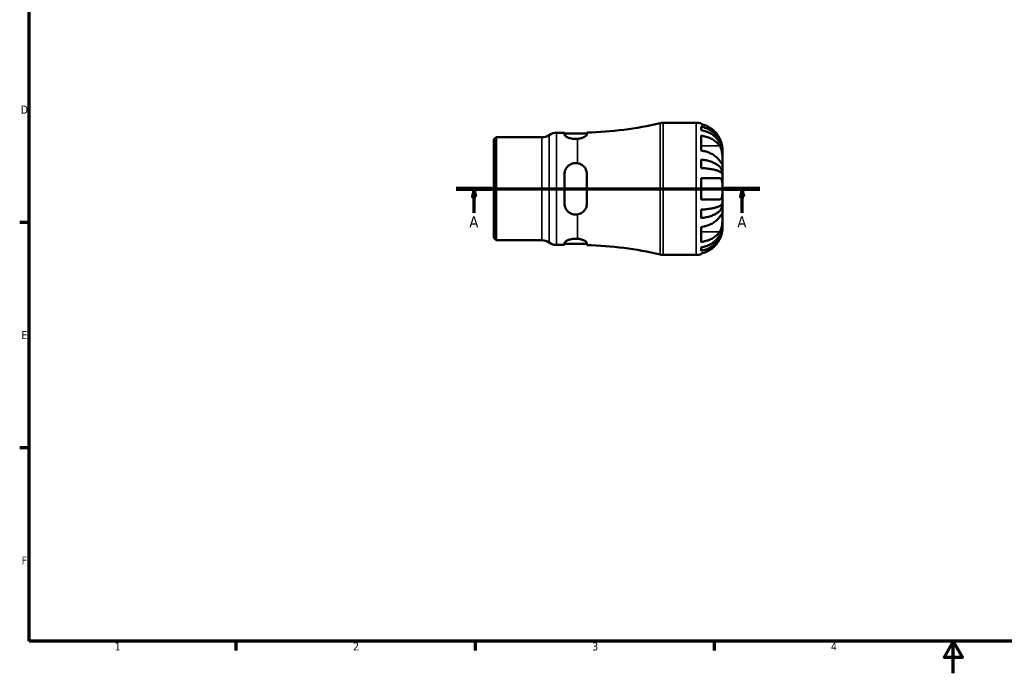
# Model space of a CAD drawing. Header units: millimetres. Extents: x -36 to 661, y 0 to 420.
# Tile 1 of 3: x 7 to 313, y 0 to 203. Entities that reach past the tile are written whole.
import ezdxf

# ---------------------------------------------------------------- set-up
doc = ezdxf.new("R2010")
doc.units = ezdxf.units.MM
doc.linetypes.add('CHAIN', pattern=[0.7087, 0.4724, -0.0591, 0.1181, -0.0591])
for name, color, linetype, lineweight in [('Border (ISO)', 7, 'Continuous', 70), ('Section Line (ISO)', 7, 'CHAIN', 70), ('Visible (ISO)', 7, 'Continuous', 50), ('Visible Narrow (ISO)', 7, 'Continuous', 35)]:
    doc.layers.add(name, color=color, linetype=linetype, lineweight=lineweight)
doc.styles.add('Label Text (ISO)', font='tahoma.ttf')
doc.styles.add('Note Text (ISO)', font='tahoma.ttf')

# ---------------------------------------------------------------- blocks, each defined once
blk = doc.blocks.new('Borders Default Border')
at = {"layer": 'Border (ISO)'}
for p, q in [((10, 140), (7.1, 140)), ((10, 70), (7.1, 70)), ((74.25, 10), (74.25, 7.1)), ((148.5, 10), (148.5, 7.1)), ((222.75, 10), (222.75, 7.1))]:
    blk.add_line(p, q, dxfattribs=at)
at = {"layer": 'Border (ISO)', "flags": 128}
for points in [[(10, 10), (10, 410), (584, 410), (584, 10), (10, 10)], [(297, 0), (297, 10), (294.11, 5), (299.89, 5), (297, 10)]]:
    blk.add_lwpolyline(points, dxfattribs=at)
at = {"layer": 'Border (ISO)', "color": 232, "true_color": 0xca0064, "char_height": 2.5, "attachment_point": 7, "style": 'Note Text (ISO)'}
for s, insert in [('D', (7.43, 173.75)), ('E', (7.64, 103.75)), ('F', (7.7, 33.75)), ('1', (36.56, 7.1)), ('2', (110.62, 7.1)), ('3', (184.85, 7.05)), ('4', (259, 7.1))]:
    blk.add_mtext(s, dxfattribs=dict(at, insert=insert))
blk = doc.blocks.new('2dTransSection0')
at = {"layer": 'Section Line (ISO)', "linetype": 'CHAIN'}
blk.add_line((142.67, 150.41), (236.95, 150.41), dxfattribs=at)
at = {"layer": 'Section Line (ISO)', "linetype": 'Continuous', "lineweight": 140}
for p, q in [((142.67, 150.41), (153.72, 150.41)), ((225.91, 150.41), (236.95, 150.41))]:
    blk.add_line(p, q, dxfattribs=at)
at = {"layer": 'Section Line (ISO)', "linetype": 'Continuous'}
for p, q in [((148.2, 150.41), (147.7, 147.91)), ((148.2, 147.91), (148.2, 150.41)), ((148.7, 147.91), (148.2, 150.41)), ((231.43, 150.41), (230.93, 147.91)), ((231.43, 147.91), (231.43, 150.41)), ((231.93, 147.91), (231.43, 150.41)), ((147.7, 147.91), (148.7, 147.91)), ((148.2, 142.96), (148.2, 147.91)), ((230.93, 147.91), (231.93, 147.91)), ((231.43, 142.96), (231.43, 147.91))]:
    blk.add_line(p, q, dxfattribs=at)
at = {"layer": 'Section Line (ISO)', "linetype": 'Continuous', "flags": 128}
for points in [[(148.7, 147.91), (148.2, 150.41), (147.7, 147.91), (148.7, 147.91)], [(231.93, 147.91), (231.43, 150.41), (230.93, 147.91), (231.93, 147.91)]]:
    blk.add_lwpolyline(points, dxfattribs=at)
at = {"layer": 'Section Line (ISO)'}
for points in [[(148.7, 147.91), (148.2, 150.41), (147.7, 147.91), (148.7, 147.91)], [(231.93, 147.91), (231.43, 150.41), (230.93, 147.91), (231.93, 147.91)]]:
    blk.add_solid(points, dxfattribs=at)
at = {"layer": 'Section Line (ISO)', "char_height": 3.5, "attachment_point": 7, "style": 'Label Text (ISO)'}
for insert in [(146.71, 138.41), (229.94, 138.41)]:
    blk.add_mtext('A', dxfattribs=dict(at, insert=insert))

msp = doc.modelspace()

# ---------------------------------------------------------------- linework, layer by layer
at = {"layer": 'Visible (ISO)'}
for p, q in [((206.89, 170.908), (217.112, 170.908)), ((218.752, 170.742), (218.752, 170.476)), ((218.752, 169.692), (218.752, 168.604)), ((154.312, 165.674), (155.035, 166.398)), ((154.312, 135.141), (154.312, 165.674)), ((155.035, 166.398), (169.196, 166.398)), ((155.035, 166.398), (155.035, 134.418)), ((173.83, 167.833), (176.27, 167.833)), ((176.27, 167.833), (176.27, 167.239)), ((176.27, 167.533), (183.24, 167.533)), ((183.24, 167.278), (183.24, 167.871)), ((218.752, 166.917), (218.752, 162.278)), ((225.312, 161.883), (225.312, 162.708)), ((218.752, 159.484), (218.752, 156.856)), ((225.312, 161.883), (225.308, 161.883)), ((225.312, 161.653), (225.312, 161.883)), ((225.312, 159.105), (225.312, 161.653)), ((225.312, 155.39), (225.312, 159.105)), ((176.27, 154.918), (176.27, 145.898)), ((183.24, 145.898), (183.24, 154.918)), ((218.752, 153.688), (218.752, 147.128)), ((225.312, 155.39), (225.011, 155.39)), ((225.312, 154.836), (225.312, 155.39)), ((225.312, 150.408), (225.312, 154.836)), ((225.312, 145.979), (225.312, 150.408)), ((218.752, 143.959), (218.752, 141.331)), ((225.312, 145.425), (225.011, 145.425)), ((225.312, 145.425), (225.312, 145.979)), ((225.312, 141.71), (225.312, 145.425)), ((225.312, 139.162), (225.312, 141.71)), ((218.752, 138.537), (218.752, 133.898)), ((225.312, 138.932), (225.308, 138.932)), ((225.312, 138.932), (225.312, 139.162)), ((225.312, 138.108), (225.312, 138.932)), ((154.312, 135.141), (155.035, 134.418)), ((155.035, 134.418), (169.196, 134.418)), ((173.83, 132.983), (176.27, 132.983)), ((176.27, 133.576), (176.27, 132.983)), ((176.27, 133.283), (183.24, 133.283)), ((183.24, 132.944), (183.24, 133.537)), ((218.752, 132.212), (218.752, 131.123)), ((206.89, 129.908), (217.112, 129.908)), ((218.752, 130.339), (218.752, 130.073))]:
    msp.add_line(p, q, dxfattribs=at)
for centre, radius, start, end in [((180.312, 280.136), 112.303, 271.49393, 283.19891), ((206.89, 166.808), 4.1, 90, 103.19891), ((217.112, 162.708), 8.2, 78.46304, 90), ((169.196, 170.498), 4.1, 270, 304.41151), ((173.83, 163.733), 4.1, 90, 124.41151), ((169.196, 130.318), 4.1, 55.58849, 90), ((173.83, 137.083), 4.1, 235.58849, 270), ((180.312, 20.679), 112.303, 76.80109, 88.50607), ((206.89, 134.008), 4.1, 256.80109, 270), ((217.112, 138.108), 8.2, 270, 281.53696)]:
    msp.add_arc(centre, radius, start, end, dxfattribs=at)
for points, knots in [([(224.469, 165.988), (224.31, 166.317), (224.122, 166.65), (223.604, 167.434), (223.246, 167.867), (222.529, 168.591), (222.104, 168.948), (221.188, 169.565), (220.697, 169.824), (219.78, 170.207), (219.272, 170.368), (218.752, 170.476)], [4.16226341, 4.16226341, 4.16226341, 4.16226341, 4.26694566, 4.26694566, 4.42079531, 4.42079531, 4.57268592, 4.57268592, 4.72457653, 4.72457653, 4.87078136, 4.87078136, 4.87078136, 4.87078136]), ([(218.752, 169.692), (219.278, 169.588), (219.791, 169.431), (220.714, 169.061), (221.205, 168.811), (222.122, 168.217), (222.548, 167.873), (223.264, 167.179), (223.62, 166.765), (224.234, 165.874), (224.491, 165.396), (224.88, 164.487), (225.046, 163.97), (225.262, 162.915), (225.312, 162.376), (225.312, 161.883)], [0.1555676, 0.1555676, 0.1555676, 0.1555676, 0.3032663, 0.3032663, 0.4550838, 0.4550838, 0.6069012, 0.6069012, 0.7590756, 0.7590756, 0.9112501, 0.9112501, 1.0641181, 1.0641181, 1.2169861, 1.2169861, 1.2169861, 1.2169861]), ([(225.312, 161.653), (225.312, 162.092), (225.262, 162.572), (225.046, 163.511), (224.88, 163.971), (224.491, 164.78), (224.234, 165.205), (223.62, 165.998), (223.264, 166.366), (222.548, 166.984), (222.122, 167.291), (221.205, 167.82), (220.714, 168.042), (219.791, 168.371), (219.278, 168.511), (218.752, 168.604)], [3.6661217, 3.6661217, 3.6661217, 3.6661217, 3.8189897, 3.8189897, 3.9718577, 3.9718577, 4.1240321, 4.1240321, 4.2762066, 4.2762066, 4.428024, 4.428024, 4.5798414, 4.5798414, 4.7275402, 4.7275402, 4.7275402, 4.7275402]), ([(180.312, 165.913), (180.125, 165.898), (179.938, 165.89), (179.755, 165.89), (179.315, 165.89), (178.851, 165.937), (178.005, 166.109), (177.622, 166.234), (177.003, 166.499), (176.728, 166.66), (176.362, 166.97), (176.27, 167.118), (176.27, 167.239)], [-0.05489405, -0.05489405, -0.05489405, -0.05489405, 0, 0, 0, 0.13193358, 0.13193358, 0.26386715, 0.26386715, 0.40360688, 0.40360688, 0.5433466, 0.5433466, 0.5433466, 0.5433466]), ([(183.24, 167.278), (183.24, 167.235), (183.228, 167.189), (183.177, 167.079), (183.13, 167.013), (182.937, 166.809), (182.742, 166.666), (182.217, 166.38), (181.879, 166.239), (181.131, 166.024), (180.733, 165.948), (180.312, 165.913)], [-0.51148543, -0.51148543, -0.51148543, -0.51148543, -0.46145427, -0.46145427, -0.39603003, -0.39603003, -0.26680167, -0.26680167, -0.12831369, -0.12831369, 0, 0, 0, 0]), ([(218.752, 166.917), (219.272, 166.841), (219.78, 166.727), (220.697, 166.457), (221.188, 166.273), (222.104, 165.837), (222.529, 165.584), (223.246, 165.073), (223.604, 164.766), (224.122, 164.212), (224.31, 163.977), (224.469, 163.744)], [0.15557832, 0.15557832, 0.15557832, 0.15557832, 0.30178315, 0.30178315, 0.45367376, 0.45367376, 0.60556437, 0.60556437, 0.75941402, 0.75941402, 0.86409627, 0.86409627, 0.86409627, 0.86409627]), ([(225.312, 162.708), (225.312, 162.708), (225.312, 162.733), (225.31, 162.836), (225.309, 162.919), (225.291, 163.211), (225.267, 163.465), (225.173, 163.982), (225.121, 164.211), (225.009, 164.614), (224.957, 164.778), (224.845, 165.102), (224.786, 165.261), (224.644, 165.61), (224.559, 165.8), (224.469, 165.988)], [0, 0, 0, 0, 0.07011917, 0.07011917, 0.1465809, 0.1465809, 0.27295326, 0.27295326, 0.35775696, 0.35775696, 0.41297696, 0.41297696, 0.4645802, 0.4645802, 0.52625149, 0.52625149, 0.52625149, 0.52625149]), ([(224.469, 159.105), (224.31, 159.338), (224.122, 159.573), (223.604, 160.128), (223.246, 160.434), (222.529, 160.946), (222.104, 161.199), (221.188, 161.635), (220.697, 161.818), (219.78, 162.088), (219.272, 162.202), (218.752, 162.278)], [4.16226341, 4.16226341, 4.16226341, 4.16226341, 4.26694566, 4.26694566, 4.42079531, 4.42079531, 4.57268592, 4.57268592, 4.72457653, 4.72457653, 4.87078136, 4.87078136, 4.87078136, 4.87078136]), ([(224.469, 163.744), (224.541, 163.638), (224.609, 163.523), (224.761, 163.233), (224.841, 163.051), (224.979, 162.666), (225.037, 162.466), (225.153, 161.973), (225.201, 161.679), (225.28, 160.967), (225.298, 160.558), (225.314, 159.775), (225.312, 159.411), (225.312, 159.105)], [-0.52908087, -0.52908087, -0.52908087, -0.52908087, -0.47928939, -0.47928939, -0.41110452, -0.41110452, -0.34469049, -0.34469049, -0.25456307, -0.25456307, -0.12988461, -0.12988461, 0, 0, 0, 0]), ([(218.752, 159.484), (219.278, 159.43), (219.791, 159.348), (220.714, 159.154), (221.205, 159.023), (222.122, 158.711), (222.548, 158.531), (223.264, 158.167), (223.62, 157.95), (224.234, 157.483), (224.491, 157.232), (224.88, 156.755), (225.046, 156.485), (225.262, 155.931), (225.312, 155.649), (225.312, 155.39)], [0.1555676, 0.1555676, 0.1555676, 0.1555676, 0.3032663, 0.3032663, 0.4550838, 0.4550838, 0.6069012, 0.6069012, 0.7590756, 0.7590756, 0.9112501, 0.9112501, 1.0641181, 1.0641181, 1.2169861, 1.2169861, 1.2169861, 1.2169861]), ([(225.312, 159.105), (225.312, 158.954), (225.312, 158.817), (225.311, 158.571), (225.31, 158.464), (225.298, 158.249), (225.284, 158.172), (225.22, 158.131), (225.174, 158.158), (225.06, 158.279), (225.003, 158.35), (224.87, 158.527), (224.795, 158.633), (224.636, 158.86), (224.555, 158.978), (224.469, 159.105)], [0, 0, 0, 0, 0.06421198, 0.06421198, 0.13291258, 0.13291258, 0.2379612, 0.2379612, 0.3345887, 0.3345887, 0.40253537, 0.40253537, 0.46950632, 0.46950632, 0.52944625, 0.52944625, 0.52944625, 0.52944625]), ([(176.27, 154.918), (176.27, 155.367), (176.362, 155.842), (176.728, 156.708), (177.003, 157.102), (177.622, 157.706), (178.005, 157.966), (178.851, 158.314), (179.315, 158.403), (179.938, 158.403), (180.125, 158.388), (180.312, 158.358)], [0.5297589, 0.5297589, 0.5297589, 0.5297589, 0.66949863, 0.66949863, 0.80923836, 0.80923836, 0.94117193, 0.94117193, 1.07310551, 1.07310551, 1.12799956, 1.12799956, 1.12799956, 1.12799956]), ([(180.312, 158.358), (180.683, 158.297), (181.038, 158.178), (181.739, 157.813), (182.071, 157.554), (182.656, 156.903), (182.893, 156.501), (183.12, 155.851), (183.174, 155.63), (183.228, 155.243), (183.24, 155.081), (183.24, 154.918)], [-0.51250437, -0.51250437, -0.51250437, -0.51250437, -0.39891749, -0.39891749, -0.26850334, -0.26850334, -0.12213756, -0.12213756, -0.05074665, -0.05074665, 0, 0, 0, 0]), ([(225.312, 154.836), (225.312, 154.964), (225.262, 155.103), (225.046, 155.376), (224.88, 155.509), (224.491, 155.745), (224.234, 155.868), (223.62, 156.099), (223.264, 156.206), (222.548, 156.385), (222.122, 156.474), (221.205, 156.628), (220.714, 156.692), (219.791, 156.788), (219.278, 156.829), (218.752, 156.856)], [3.6661217, 3.6661217, 3.6661217, 3.6661217, 3.8189897, 3.8189897, 3.9718577, 3.9718577, 4.1240321, 4.1240321, 4.2762066, 4.2762066, 4.428024, 4.428024, 4.5798414, 4.5798414, 4.7275402, 4.7275402, 4.7275402, 4.7275402]), ([(218.752, 153.688), (219.272, 153.688), (219.78, 153.688), (220.697, 153.688), (221.188, 153.688), (222.104, 153.688), (222.529, 153.688), (223.246, 153.688), (223.604, 153.688), (224.122, 153.688), (224.31, 153.688), (224.469, 153.688)], [0.15557832, 0.15557832, 0.15557832, 0.15557832, 0.30178315, 0.30178315, 0.45367376, 0.45367376, 0.60556437, 0.60556437, 0.75941402, 0.75941402, 0.86409627, 0.86409627, 0.86409627, 0.86409627]), ([(224.469, 153.688), (224.537, 153.688), (224.602, 153.678), (224.754, 153.631), (224.836, 153.582), (224.977, 153.44), (225.037, 153.35), (225.153, 153.091), (225.2, 152.91), (225.28, 152.4), (225.298, 152.052), (225.314, 151.269), (225.312, 150.84), (225.312, 150.408)], [-0.52882663, -0.52882663, -0.52882663, -0.52882663, -0.48177444, -0.48177444, -0.41175077, -0.41175077, -0.34447094, -0.34447094, -0.25466384, -0.25466384, -0.12987955, -0.12987955, 0, 0, 0, 0]), ([(225.312, 150.408), (225.312, 150.011), (225.313, 149.618), (225.302, 148.916), (225.291, 148.607), (225.234, 148.073), (225.19, 147.849), (225.077, 147.541), (225.021, 147.438), (224.888, 147.277), (224.814, 147.219), (224.65, 147.145), (224.563, 147.128), (224.469, 147.128)], [-2.26562093, -2.26562093, -2.26562093, -2.26562093, -2.14659951, -2.14659951, -2.04013251, -2.04013251, -1.93856052, -1.93856052, -1.86850596, -1.86850596, -1.80068094, -1.80068094, -1.73545015, -1.73545015, -1.73545015, -1.73545015]), ([(224.469, 147.128), (224.31, 147.128), (224.122, 147.128), (223.604, 147.128), (223.246, 147.128), (222.529, 147.128), (222.104, 147.128), (221.188, 147.128), (220.697, 147.128), (219.78, 147.128), (219.272, 147.128), (218.752, 147.128)], [4.16226341, 4.16226341, 4.16226341, 4.16226341, 4.26694566, 4.26694566, 4.42079531, 4.42079531, 4.57268592, 4.57268592, 4.72457653, 4.72457653, 4.87078136, 4.87078136, 4.87078136, 4.87078136]), ([(180.312, 142.457), (180.125, 142.427), (179.938, 142.413), (179.755, 142.413), (179.315, 142.413), (178.851, 142.501), (178.005, 142.849), (177.622, 143.109), (177.003, 143.714), (176.728, 144.107), (176.362, 144.974), (176.27, 145.448), (176.27, 145.898)], [-0.05489405, -0.05489405, -0.05489405, -0.05489405, 0, 0, 0, 0.13193358, 0.13193358, 0.26386715, 0.26386715, 0.40360688, 0.40360688, 0.5433466, 0.5433466, 0.5433466, 0.5433466]), ([(183.24, 145.898), (183.24, 145.736), (183.228, 145.576), (183.177, 145.21), (183.13, 145.006), (182.937, 144.42), (182.742, 144.056), (182.216, 143.392), (181.879, 143.099), (181.131, 142.669), (180.733, 142.525), (180.312, 142.457)], [-0.51149807, -0.51149807, -0.51149807, -0.51149807, -0.46146361, -0.46146361, -0.39603438, -0.39603438, -0.26679856, -0.26679856, -0.12831176, -0.12831176, -0.00001258, -0.00001258, -0.00001258, -0.00001258]), ([(218.752, 143.959), (219.278, 143.986), (219.791, 144.027), (220.714, 144.123), (221.205, 144.187), (222.122, 144.341), (222.548, 144.43), (223.264, 144.609), (223.62, 144.716), (224.234, 144.947), (224.491, 145.07), (224.88, 145.306), (225.046, 145.439), (225.262, 145.712), (225.312, 145.851), (225.312, 145.979)], [0.1555676, 0.1555676, 0.1555676, 0.1555676, 0.3032663, 0.3032663, 0.4550838, 0.4550838, 0.6069012, 0.6069012, 0.7590756, 0.7590756, 0.9112501, 0.9112501, 1.0641181, 1.0641181, 1.2169861, 1.2169861, 1.2169861, 1.2169861]), ([(225.312, 145.425), (225.312, 145.166), (225.262, 144.884), (225.046, 144.33), (224.88, 144.06), (224.491, 143.583), (224.234, 143.333), (223.62, 142.865), (223.264, 142.648), (222.548, 142.285), (222.122, 142.104), (221.205, 141.792), (220.714, 141.662), (219.791, 141.467), (219.278, 141.385), (218.752, 141.331)], [3.6661217, 3.6661217, 3.6661217, 3.6661217, 3.8189897, 3.8189897, 3.9718577, 3.9718577, 4.1240321, 4.1240321, 4.2762066, 4.2762066, 4.428024, 4.428024, 4.5798414, 4.5798414, 4.7275402, 4.7275402, 4.7275402, 4.7275402]), ([(218.752, 138.537), (219.272, 138.613), (219.78, 138.727), (220.697, 138.997), (221.188, 139.18), (222.104, 139.617), (222.529, 139.869), (223.246, 140.381), (223.604, 140.688), (224.122, 141.242), (224.31, 141.477), (224.469, 141.71)], [0.15557832, 0.15557832, 0.15557832, 0.15557832, 0.30178315, 0.30178315, 0.45367376, 0.45367376, 0.60556437, 0.60556437, 0.75941402, 0.75941402, 0.86409627, 0.86409627, 0.86409627, 0.86409627]), ([(224.469, 141.71), (224.541, 141.816), (224.609, 141.916), (224.761, 142.135), (224.841, 142.247), (224.979, 142.434), (225.037, 142.509), (225.153, 142.638), (225.201, 142.675), (225.28, 142.665), (225.298, 142.581), (225.314, 142.259), (225.312, 142.016), (225.312, 141.71)], [-0.52908087, -0.52908087, -0.52908087, -0.52908087, -0.47928939, -0.47928939, -0.41110452, -0.41110452, -0.34469049, -0.34469049, -0.25456307, -0.25456307, -0.12988461, -0.12988461, 0, 0, 0, 0]), ([(225.312, 141.71), (225.312, 141.559), (225.312, 141.393), (225.311, 141.025), (225.31, 140.822), (225.298, 140.285), (225.284, 139.942), (225.22, 139.275), (225.174, 138.957), (225.06, 138.435), (225.003, 138.228), (224.87, 137.838), (224.795, 137.656), (224.636, 137.337), (224.555, 137.198), (224.469, 137.071)], [0, 0, 0, 0, 0.06421198, 0.06421198, 0.13291258, 0.13291258, 0.2379612, 0.2379612, 0.3345887, 0.3345887, 0.40253537, 0.40253537, 0.46950632, 0.46950632, 0.52944625, 0.52944625, 0.52944625, 0.52944625]), ([(218.752, 132.212), (219.278, 132.304), (219.791, 132.444), (220.714, 132.773), (221.205, 132.996), (222.122, 133.524), (222.548, 133.831), (223.264, 134.449), (223.62, 134.817), (224.234, 135.61), (224.491, 136.035), (224.88, 136.844), (225.046, 137.304), (225.262, 138.243), (225.312, 138.723), (225.312, 139.162)], [0.1555676, 0.1555676, 0.1555676, 0.1555676, 0.3032663, 0.3032663, 0.4550838, 0.4550838, 0.6069012, 0.6069012, 0.7590756, 0.7590756, 0.9112501, 0.9112501, 1.0641181, 1.0641181, 1.2169861, 1.2169861, 1.2169861, 1.2169861]), ([(225.312, 138.932), (225.312, 138.439), (225.262, 137.9), (225.046, 136.845), (224.88, 136.328), (224.491, 135.419), (224.234, 134.941), (223.62, 134.05), (223.264, 133.637), (222.548, 132.942), (222.122, 132.598), (221.205, 132.004), (220.714, 131.754), (219.791, 131.384), (219.278, 131.227), (218.752, 131.123)], [3.6661217, 3.6661217, 3.6661217, 3.6661217, 3.8189897, 3.8189897, 3.9718577, 3.9718577, 4.1240321, 4.1240321, 4.2762066, 4.2762066, 4.428024, 4.428024, 4.5798414, 4.5798414, 4.7275402, 4.7275402, 4.7275402, 4.7275402]), ([(224.469, 134.828), (224.537, 134.969), (224.602, 135.112), (224.754, 135.47), (224.836, 135.684), (224.977, 136.097), (225.037, 136.294), (225.153, 136.736), (225.2, 136.969), (225.28, 137.465), (225.298, 137.696), (225.314, 138.022), (225.312, 138.108), (225.312, 138.108)], [-0.52882663, -0.52882663, -0.52882663, -0.52882663, -0.48177444, -0.48177444, -0.41175077, -0.41175077, -0.34447094, -0.34447094, -0.25466384, -0.25466384, -0.12987955, -0.12987955, 0, 0, 0, 0]), ([(176.27, 133.576), (176.27, 133.697), (176.362, 133.845), (176.728, 134.155), (177.003, 134.316), (177.622, 134.581), (178.005, 134.706), (178.851, 134.878), (179.315, 134.925), (179.938, 134.925), (180.125, 134.917), (180.312, 134.902)], [0.5297589, 0.5297589, 0.5297589, 0.5297589, 0.66949863, 0.66949863, 0.80923836, 0.80923836, 0.94117193, 0.94117193, 1.07310551, 1.07310551, 1.12799956, 1.12799956, 1.12799956, 1.12799956]), ([(180.312, 134.902), (180.683, 134.871), (181.038, 134.808), (181.739, 134.624), (182.071, 134.497), (182.656, 134.208), (182.893, 134.045), (183.12, 133.816), (183.174, 133.744), (183.228, 133.627), (183.24, 133.58), (183.24, 133.537)], [-0.51250437, -0.51250437, -0.51250437, -0.51250437, -0.39891749, -0.39891749, -0.26850334, -0.26850334, -0.12213756, -0.12213756, -0.05074665, -0.05074665, 0, 0, 0, 0]), ([(224.469, 137.071), (224.31, 136.838), (224.122, 136.603), (223.604, 136.049), (223.246, 135.742), (222.529, 135.231), (222.104, 134.978), (221.188, 134.542), (220.697, 134.358), (219.78, 134.088), (219.272, 133.974), (218.752, 133.898)], [4.16226341, 4.16226341, 4.16226341, 4.16226341, 4.26694566, 4.26694566, 4.42079531, 4.42079531, 4.57268592, 4.57268592, 4.72457653, 4.72457653, 4.87078136, 4.87078136, 4.87078136, 4.87078136]), ([(218.752, 130.339), (219.272, 130.447), (219.78, 130.608), (220.697, 130.991), (221.188, 131.25), (222.104, 131.867), (222.529, 132.224), (223.246, 132.948), (223.604, 133.381), (224.122, 134.165), (224.31, 134.498), (224.469, 134.828)], [0.15557832, 0.15557832, 0.15557832, 0.15557832, 0.30178315, 0.30178315, 0.45367376, 0.45367376, 0.60556437, 0.60556437, 0.75941402, 0.75941402, 0.86409627, 0.86409627, 0.86409627, 0.86409627])]:
    msp.add_open_spline(points, degree=3, knots=knots, dxfattribs=at)
at = {"layer": 'Visible Narrow (ISO)'}
for p, q in [((205.954, 130.267), (205.954, 170.548)), ((206.89, 170.655), (206.89, 130.16)), ((217.112, 130.16), (217.112, 170.655)), ((169.196, 134.614), (169.196, 166.201)), ((171.513, 133.906), (171.513, 166.909)), ((173.83, 167.618), (173.83, 133.197)), ((180.312, 158.837), (180.312, 165.658)), ((224.183, 163.744), (219.038, 163.744)), ((180.312, 135.157), (180.312, 141.978)), ((224.183, 137.071), (219.038, 137.071))]:
    msp.add_line(p, q, dxfattribs=at)

# ---------------------------------------------------------------- block references
msp.add_blockref('Borders Default Border', (0, 0))
at = {"layer": 'Section Line (ISO)'}
msp.add_blockref('2dTransSection0', (0, 0), dxfattribs=at)

doc.saveas('drawing.dxf')
